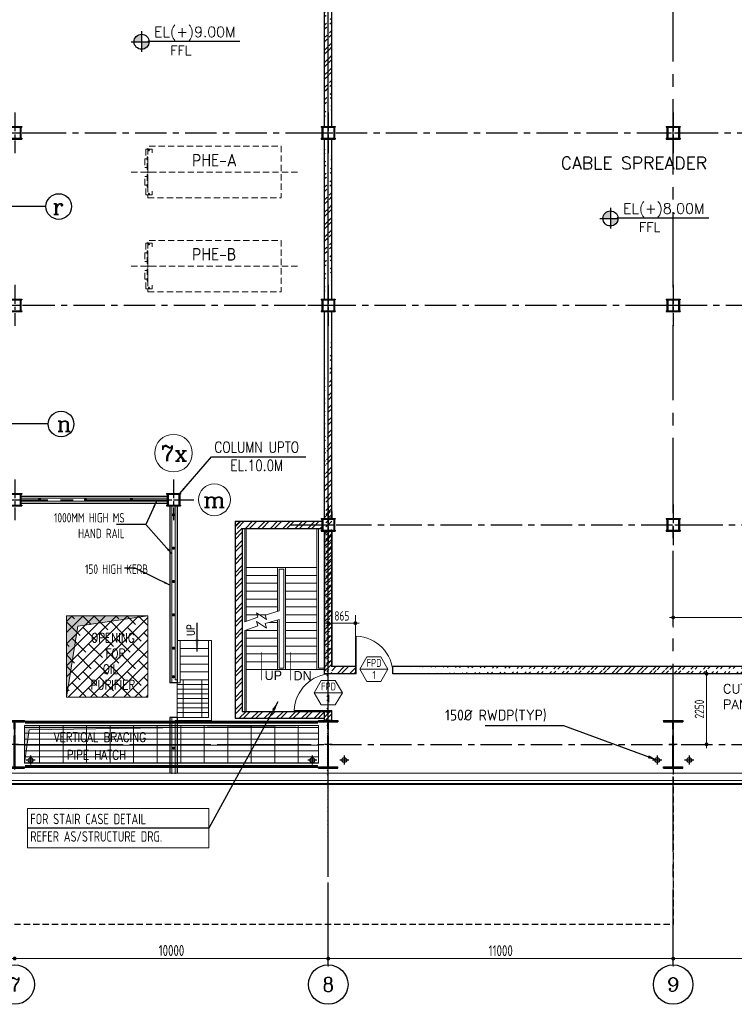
# Model space of a CAD drawing. Extents: x 18893 to 3351893, y -610358 to 406739.
# Tile 74 of 256: x 491367 to 514156, y 95984 to 127381. Entities that reach past the tile are written whole.
import ezdxf
from ezdxf.enums import TextEntityAlignment as Align

# ---------------------------------------------------------------- set-up
doc = ezdxf.new("R2010")
doc.units = 0
doc.header["$LTSCALE"] = 800
doc.header["$MEASUREMENT"] = 0
for name, pattern in [('CENTER', [2, 1.25, -0.25, 0.25, -0.25]), ('CENTER2', [1.125, 0.75, -0.125, 0.125, -0.125]), ('DASHDOT', [1, 0.5, -0.25, 0, -0.25]), ('HIDDEN', [0.375, 0.25, -0.125])]:
    doc.linetypes.add(name, pattern=pattern)
doc.layers.get('0').update_dxf_attribs({"linetype": 'CONTINUOUS'})
for name, color, linetype in [('0-7-COL', 2, 'CENTER'), ('Aux Ped Stel', 7, 'CONTINUOUS'), ('Aux_col', 7, 'CONTINUOUS'), ('CL', 2, 'CENTER2'), ('COL', 1, 'CENTER'), ('GRID', 8, 'CENTER'), ('RAINWATER', 2, 'CONTINUOUS'), ('REV3', 2, 'CONTINUOUS'), ('STR', 2, 'CONTINUOUS'), ('WALL', 6, 'CONTINUOUS')]:
    doc.layers.add(name, color=color, linetype=linetype)
for name, color, linetype, lineweight in [('2CON', 1, 'CONTINUOUS', 13), ('A-CHEQUERED PLATE HATCH', 254, 'CONTINUOUS', 5), ('A-CUT OUT', 3, 'CONTINUOUS', 30), ('A-REMOVABLE GRATING', 252, 'CONTINUOUS', 9), ('A-WIN TAG', 3, 'CONTINUOUS', 13), ('A-WIN TAG TEXT', 3, 'CONTINUOUS', 13), ('CLAD-1', 3, 'CONTINUOUS', 15), ('CONCRETE', 4, 'CONTINUOUS', 15), ('DIM', 4, 'CONTINUOUS', 13), ('dimension line', 4, 'CONTINUOUS', 15), ('DOOR', 235, 'CONTINUOUS', 13), ('EQUPT', 251, 'HIDDEN', 9), ('HANDRAIL', 3, 'CONTINUOUS', 15), ('Opening', 30, 'CONTINUOUS', 15), ('STAIR', 4, 'CONTINUOUS', 13), ('T', 3, 'CONTINUOUS', 15), ('TEXT', 3, 'CONTINUOUS', 15), ('WALL HATCH', 251, 'CONTINUOUS', 13)]:
    doc.layers.add(name, color=color, linetype=linetype, lineweight=lineweight)
doc.styles.add('COMPLEX', font='complex')
doc.styles.add('HTX11', font='O8111901')
doc.styles.add('nik', font='isocp.shx')
doc.styles.add('ROMANC', font='romanc')
doc.styles.add('ROMANS', font='ISO9.shx', dxfattribs={"width": 0.8})
doc.styles.add('S3', font='ROMANS1.SHX', dxfattribs={"width": 0.8})
doc.styles.add('SIMPLEX-25', font='simplex.shx')
doc.styles.get("Standard").update_dxf_attribs({"font": 'ISO9'})
doc.dimstyles.new('barka', dxfattribs={"dimscale": 100, "dimtxt": 3.5, "dimasz": 1.2, "dimexe": 2.5, "dimexo": 2.5, "dimgap": 0.8, "dimtad": 1, "dimdsep": 46, "dimtxsty": 'ROMANS', "dimblk": 'DDOT1', "dimcen": 0, "dimclrd": 256, "dimclre": 256, "dimclrt": 2, "dimadec": 0, "dimazin": 2, "dimtp": 0.1, "dimtm": 0.1, "dimtfac": 0.71, "dimtmove": 2, "dimatfit": 3, "dimfxl": 0, "dimlwd": -1, "dimlwe": -1, "dimarcsym": 0})
doc.dimstyles.new('barka INTERNAL DIM', dxfattribs={"dimscale": 100, "dimtxt": 3, "dimasz": 1.2, "dimexe": 2.5, "dimexo": 2.5, "dimgap": 0.8, "dimtad": 1, "dimdsep": 46, "dimtxsty": 'ROMANS', "dimblk": 'DDOT1', "dimcen": 0, "dimclrd": 256, "dimclre": 256, "dimclrt": 2, "dimadec": 0, "dimazin": 2, "dimtp": 0.1, "dimtm": 0.1, "dimtfac": 0.71, "dimtmove": 2, "dimatfit": 3, "dimfxl": 0, "dimlwd": -1, "dimlwe": -1, "dimarcsym": 0})
doc.dimstyles.get("Standard").update_dxf_attribs({"dimtxt": 0.18, "dimasz": 0.18, "dimexe": 0.18, "dimexo": 0.0625, "dimgap": 0.09, "dimtad": 0, "dimtih": 1, "dimtoh": 1, "dimdec": 4, "dimzin": 0, "dimdsep": 46, "dimtxsty": 'Standard', "dimcen": 0.09, "dimadec": 0, "dimazin": 0, "dimtfac": 1, "dimtdec": 4, "dimtofl": 0, "dimtmove": 0, "dimatfit": 3, "dimfxl": 0, "dimtolj": 1, "dimtzin": 0, "dimarcsym": 0})
pattern_1 = [(45, (-33126.76, -59665.3), (-198.87378, 198.87378), []), (45, (-32994.18, -59665.3), (-198.87378, 198.87378), [])]

# ---------------------------------------------------------------- blocks, each defined once
blk = doc.blocks.new('DDOT1')
blk.add_line((-1, 0), (1, 0))
at = {"const_width": 0.5}
blk.add_lwpolyline([(-0.25, 0, 1), (0.25, 0, 1)], format="xyb", close=True, dxfattribs=at)
blk = doc.blocks.new('*D234')
at = {"layer": 'dimension line'}
blk.add_line((491327, 97445), (501087, 97445), dxfattribs=at)
at = {"layer": 'dimension line', "xscale": 119.9999999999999, "yscale": 119.9999999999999, "zscale": 119.9999999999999, "rotation": 180}
blk.add_blockref('DDOT1', (491207, 97445), dxfattribs=at)
at = {"layer": 'dimension line', "xscale": 119.9999999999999, "yscale": 119.9999999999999, "zscale": 119.9999999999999}
blk.add_blockref('DDOT1', (501207, 97445), dxfattribs=at)
at = {"layer": 'dimension line', "color": 2, "insert": (496207, 97700), "char_height": 350, "attachment_point": 5, "style": 'ROMANS'}
blk.add_mtext('10000', dxfattribs=at)
blk = doc.blocks.new('A$C41E52089')
at = {"layer": 'COL'}
h = blk.add_hatch(dxfattribs=at)
h.set_pattern_fill('ANSI31', color=256, scale=100, style=0)
h.paths.add_polyline_path([(310, -720), (0, -720), (0, -760), (310, -760)])
h.paths.add_polyline_path([(0, -720), (-310, -720), (-310, -760), (0, -760)])
h.paths.add_polyline_path([(0, 0), (-13, 0), (-13, -720), (0, -720)])
h.paths.add_polyline_path([(0, 720), (-13, 720), (-13, 0), (0, 0)])
h.paths.add_polyline_path([(12, 0), (0, 0), (0, -720), (12, -720)])
h.paths.add_polyline_path([(12, 720), (0, 720), (0, 0), (12, 0)])
h.paths.add_polyline_path([(310, 760), (0, 760), (0, 720), (12, 720), (310, 720)])
h.paths.add_polyline_path([(0, 760), (-310, 760), (-310, 720), (0, 720)])
for p, q in [((-310, 760), (310, 760)), ((-310, 760), (-310, 720)), ((-310, 720), (310, 720)), ((-13, -720), (-13, 720)), ((12, -720), (12, 720)), ((310, 760), (310, 720)), ((-310, -720), (310, -720)), ((-310, -760), (-310, -720)), ((-310, -760), (310, -760)), ((310, -760), (310, -720))]:
    blk.add_line(p, q, dxfattribs=at)
at = {"layer": 'COL', "color": 2}
for p, q in [((0, -800), (0, 800)), ((123, 0), (-123, 0))]:
    blk.add_line(p, q, dxfattribs=at)
blk = doc.blocks.new('*D266')
at = {"layer": 'dimension line'}
for p, q in [((512207, 101458), (512207, 97190)), ((501207, 99822), (501207, 97190)), ((501327, 97440), (512087, 97440))]:
    blk.add_line(p, q, dxfattribs=at)
at = {"layer": 'dimension line', "xscale": 119.9999999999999, "yscale": 119.9999999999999, "zscale": 119.9999999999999, "rotation": 180}
blk.add_blockref('DDOT1', (501207, 97440), dxfattribs=at)
at = {"layer": 'dimension line', "xscale": 119.9999999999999, "yscale": 119.9999999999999, "zscale": 119.9999999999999}
blk.add_blockref('DDOT1', (512207, 97440), dxfattribs=at)
at = {"layer": 'dimension line', "color": 2, "insert": (506707, 97695), "char_height": 350, "attachment_point": 5, "style": 'ROMANS'}
blk.add_mtext('11000', dxfattribs=at)
blk = doc.blocks.new('*D267')
at = {"layer": 'dimension line'}
for p, q in [((512207, 99197), (512207, 97190)), ((522207, 98967), (522207, 97190)), ((512327, 97440), (522087, 97440))]:
    blk.add_line(p, q, dxfattribs=at)
at = {"layer": 'dimension line', "xscale": 119.9999999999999, "yscale": 119.9999999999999, "zscale": 119.9999999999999, "rotation": 180}
blk.add_blockref('DDOT1', (512207, 97440), dxfattribs=at)
at = {"layer": 'dimension line', "xscale": 119.9999999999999, "yscale": 119.9999999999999, "zscale": 119.9999999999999}
blk.add_blockref('DDOT1', (522207, 97440), dxfattribs=at)
at = {"layer": 'dimension line', "color": 2, "insert": (517207, 97695), "char_height": 350, "attachment_point": 5, "style": 'ROMANS'}
blk.add_mtext('10000', dxfattribs=at)
blk = doc.blocks.new('*D255')
at = {"layer": 'DIM'}
for p, q in [((513373, 106524), (513022, 106524)), ((513272, 106404), (513272, 104394)), ((513413, 104274), (513022, 104274))]:
    blk.add_line(p, q, dxfattribs=at)
at = {"layer": 'DIM', "xscale": 119.9999999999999, "yscale": 119.9999999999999, "zscale": 119.9999999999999}
for p, rotation in [((513272, 106524), 90), ((513272, 104274), 270)]:
    blk.add_blockref('DDOT1', p, dxfattribs=dict(at, rotation=rotation))
at = {"layer": 'DIM', "color": 2, "insert": (513042, 105399), "char_height": 300, "attachment_point": 5, "rotation": 90, "style": 'ROMANS'}
blk.add_mtext('2250', dxfattribs=at)
blk = doc.blocks.new('PL-FFL2')
at = {"layer": 'A-CUT OUT'}
h = blk.add_hatch(color=7, dxfattribs=at)
h.paths.add_polyline_path([(3.09, 1.96, 0.414214), (1.09, -0.04), (3.09, -0.04)])
h.paths.add_polyline_path([(5.09, -0.04), (3.09, -0.04), (3.09, -2.04, 0.414214)])
at = {"color": 1, "linetype": 'Continuous'}
for p, q in [((3.09, 2.74), (3.09, -2.74)), ((29.24, 0), (4.78, 0)), ((4.78, 0), (5.09, 0)), ((0.31, -0.04), (5.09, -0.04))]:
    blk.add_line(p, q, dxfattribs=at)
blk.add_circle((3.09, -0.04), 2, dxfattribs=at)
at = {"layer": 'TEXT', "color": 4, "linetype": 'Continuous'}
blk.add_attdef('EL(+)', text='', height=2.75, dxfattribs=at).set_placement((18.98, 2.4), align=Align.MIDDLE)
at = {"layer": 'TEXT', "color": 3, "linetype": 'Continuous'}
blk.add_attdef('XXX', text='', height=2.5, dxfattribs=at).set_placement((18.44, -3.52), align=Align.MIDDLE)
blk = doc.blocks.new('SERVICE BUILDING-ARCH$0$dd1')
at = {"layer": 'DOOR'}
blk.add_lwpolyline([(-1000, 975), (0, 975), (0, 1000), (-1000, 1000)], close=True, dxfattribs=at)
blk.add_arc((13, 1014), 1014, 182.2093, 269.2412, dxfattribs=at)
blk = doc.blocks.new('GRD')
at = {"layer": 'CL', "linetype": 'Continuous'}
blk.add_circle((0, 419.99985), 419.99985, dxfattribs=at)
at = {"layer": 'CL', "color": 4, "style": 'COMPLEX'}
blk.add_attdef('GRD', text='', height=300, dxfattribs=at).set_placement((0, 419.99985), align=Align.MIDDLE)
blk = doc.blocks.new('*D523')
at = {"layer": 'DIM'}
for p, q in [((512207, 108004), (512207, 108570)), ((518167, 108320), (512327, 108320)), ((518287, 108004), (518287, 108570))]:
    blk.add_line(p, q, dxfattribs=at)
at = {"layer": 'DIM', "xscale": 119.9999999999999, "yscale": 119.9999999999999, "zscale": 119.9999999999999, "rotation": 180}
blk.add_blockref('DDOT1', (512207, 108320), dxfattribs=at)
at = {"layer": 'DIM', "xscale": 119.9999999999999, "yscale": 119.9999999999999, "zscale": 119.9999999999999}
blk.add_blockref('DDOT1', (518287, 108320), dxfattribs=at)
at = {"layer": 'DIM', "color": 2, "insert": (515247, 108550), "char_height": 300, "attachment_point": 5, "style": 'ROMANS'}
blk.add_mtext('6080', dxfattribs=at)
blk = doc.blocks.new('*D526')
at = {"layer": 'DIM'}
for p, q in [((501207, 107004), (501207, 108389)), ((502072, 107004), (502072, 108389)), ((501952, 108139), (501327, 108139))]:
    blk.add_line(p, q, dxfattribs=at)
at = {"layer": 'DIM', "xscale": 119.9999999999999, "yscale": 119.9999999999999, "zscale": 119.9999999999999, "rotation": 180}
blk.add_blockref('DDOT1', (501207, 108139), dxfattribs=at)
at = {"layer": 'DIM', "xscale": 119.9999999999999, "yscale": 119.9999999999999, "zscale": 119.9999999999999}
blk.add_blockref('DDOT1', (502072, 108139), dxfattribs=at)
at = {"layer": 'DIM', "color": 2, "insert": (501639, 108369), "char_height": 300, "attachment_point": 5, "style": 'ROMANS'}
blk.add_mtext('865', dxfattribs=at)
blk = doc.blocks.new('AUX COL')
at = {"layer": 'Aux Ped Stel'}
for p, q in [((-225, 200), (-225, 175)), ((-225, 200), (225, 200)), ((-225, 175), (225, 175)), ((-200, 175), (-200, -175)), ((-175, 175), (-175, -175)), ((175, 175), (175, -175)), ((200, 175), (200, -175)), ((225, 200), (225, 175)), ((-225, -175), (-225, -200)), ((-225, -175), (225, -175)), ((-225, -200), (225, -200)), ((225, -175), (225, -200))]:
    blk.add_line(p, q, dxfattribs=at)
at = {"layer": 'CL'}
for p, q in [((0, 650), (0, -650)), ((-650, 0), (650, 0))]:
    blk.add_line(p, q, dxfattribs=at)

msp = doc.modelspace()

# ---------------------------------------------------------------- hatches: boundary and pattern name
at = {"layer": 'A-CHEQUERED PLATE HATCH', "linetype": 'Continuous'}
h = msp.add_hatch(dxfattribs=at)
h.set_pattern_fill('ANSI38', color=256, scale=2000, angle=180, style=0)
h.paths.add_polyline_path([(492856.54, 105773.93), (492856.54, 108373.93), (495456.54, 108373.93), (495456.54, 105773.93)])
at = {"layer": 'A-REMOVABLE GRATING'}
h = msp.add_hatch(dxfattribs=at)
h.set_pattern_fill('GRATE', color=256, scale=6000, style=0)
h.paths.add_polyline_path([(451516.54, 129873.93), (460896.54, 129873.93), (460896.54, 128673.93), (451516.54, 128673.93)])
h.paths.add_polyline_path([(461516.54, 129873.93), (470896.54, 129873.93), (470896.54, 128673.93), (461516.54, 128673.93)])
h.paths.add_polyline_path([(480896.54, 128573.93), (471516.54, 128573.93), (471516.54, 129973.93), (480896.54, 129973.93)])
h.paths.add_polyline_path([(500880.54, 129873.93), (491516.54, 129873.93), (491516.54, 128673.93), (500880.54, 128673.93)])
h.paths.add_polyline_path([(491516.54, 104873.93), (500896.54, 104873.93), (500896.54, 103673.93), (491516.54, 103673.93)])
h.paths.add_polyline_path([(471516.54, 104873.93), (479271.54, 104873.93), (479271.54, 103673.93), (471516.54, 103673.93)])
h.paths.add_polyline_path([(461516.54, 104873.93), (470896.54, 104873.93), (470896.54, 103673.93), (461516.54, 103673.93)])
h.paths.add_polyline_path([(451516.54, 104873.93), (460896.54, 104873.93), (460896.54, 103673.93), (451516.54, 103673.93)])
h.paths.add_polyline_path([(471516.54, 141873.93), (481206.54, 141873.93), (481206.54, 140673.93), (471516.54, 140673.93)])
h.paths.add_polyline_path([(461516.54, 141873.93), (470896.54, 141873.93), (470896.54, 140673.93), (461516.54, 140673.93)])
h.paths.add_polyline_path([(451516.54, 141873.93), (460896.54, 141873.93), (460896.54, 140673.93), (451516.54, 140673.93)])
h = msp.add_hatch(dxfattribs=at)
h.set_pattern_fill('GRATE', color=256, scale=4800, style=0)
h.set_pattern_definition([(0, (497177.09, 106333.93), (0, 150), []), (90, (497177.1, 106333.9), (-600, 4e-14), [])])
h.paths.add_polyline_path([(496486.18, 106333.93), (496486.18, 106233.93), (496386.18, 106233.93), (496386.18, 105133.93), (497386.18, 105133.93), (497386.18, 106333.93)])
at = {"layer": 'Opening'}
h = msp.add_hatch(dxfattribs=at)
h.set_pattern_fill('ANSI31', color=5)
h.set_pattern_definition([(45, (0, 0), (-0.088388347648, 0.088388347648), [])])
h.paths.add_polyline_path([(495456.54, 108373.93), (492856.54, 108373.93), (492856.54, 105773.93), (493218.86, 108047.1)])
h = msp.add_hatch(color=5, dxfattribs=at)
h.dxf.hatch_style = 1
h.paths.add_polyline_path([(500896.54, 104873.93), (491516.54, 104873.93), (491516.54, 103673.93), (491663.91, 104732.1)])
at = {"layer": 'WALL HATCH'}
h = msp.add_hatch(dxfattribs=at)
h.set_pattern_fill('ANSI32', color=256, scale=750, style=0)
edge = h.paths.add_edge_path()
edge.add_line((501321.54, 124073.93), (501321.54, 128431.99))
edge.add_line((501091.54, 124073.93), (501091.54, 128340.06))
h = msp.add_hatch(dxfattribs=at)
h.set_pattern_fill('ANSI32', color=256, scale=750, style=0)
edge = h.paths.add_edge_path()
edge.add_line((501321.54, 123973.93), (501321.54, 126861.01))
edge.add_line((501091.54, 123973.93), (501091.54, 128340.06))
h = msp.add_hatch(dxfattribs=at)
h.set_pattern_fill('ANSI32', color=256, scale=750, style=0)
edge = h.paths.add_edge_path()
edge.add_line((501321.54, 118472.81), (501321.54, 123573.93))
edge.add_line((501091.54, 118472.81), (501091.54, 123573.93))
h = msp.add_hatch(dxfattribs=at)
h.set_pattern_fill('ANSI32', color=256, scale=750, style=0)
edge = h.paths.add_edge_path()
edge.add_line((501321.54, 118573.93), (501321.54, 123473.93))
edge.add_line((501091.54, 118573.93), (501091.54, 123473.93))
h = msp.add_hatch(dxfattribs=at)
h.set_pattern_fill('ANSI32', color=256, scale=750, style=0)
edge = h.paths.add_edge_path()
edge.add_line((501091.54, 111693.9), (501091.54, 117973.93))
edge.add_line((501206.54, 97941.66), (501206.54, 105455.42))
edge.add_line((501321.54, 111693.9), (501321.54, 117973.93))
h = msp.add_hatch(dxfattribs=at)
h.set_pattern_fill('ANSI32', color=256, scale=750, style=0)
h.set_pattern_definition([(45, (-33126.76, -59565.3), (-198.87378, 198.87378), []), (45, (-32994.18, -59565.3), (-198.87378, 198.87378), [])])
h.paths.add_polyline_path([(501321.54, 105323.93), (501091.54, 105323.93), (501091.54, 105033.93), (501321.54, 105033.93)])
h.paths.add_polyline_path([(501091.54, 111474.03), (501321.54, 111474.03), (501321.54, 111693.9), (501091.54, 111693.9)])
h.paths.add_polyline_path([(501321.54, 111074.03), (501091.54, 111074.03), (501091.54, 106523.93), (501321.54, 106523.93)])
h = msp.add_hatch(dxfattribs=at)
h.set_pattern_fill('ANSI32', color=256, scale=750, style=0)
h.paths.add_polyline_path([(501006.54, 111158.93), (501006.54, 111388.93), (498236.54, 111388.93), (498236.54, 111158.93)])
h = msp.add_hatch(dxfattribs=at)
h.set_pattern_fill('ANSI32', color=256, scale=750, style=0)
h.set_pattern_definition(pattern_1)
h.paths.add_polyline_path([(498466.54, 111363.9), (498466.54, 105323.93), (498236.54, 105323.93), (498236.54, 111363.9)])
h = msp.add_hatch(dxfattribs=at)
h.set_pattern_fill('ANSI32', color=256, scale=750, style=0)
h.paths.add_polyline_path([(502071.54, 106753.93), (501321.54, 106753.93), (501321.54, 111073.93), (501321.54, 111054.86), (501322.48, 111023.93), (501320.61, 106523.93), (501321.54, 106523.93), (502071.54, 106523.93)])
h = msp.add_hatch(dxfattribs=at)
h.set_pattern_fill('ANSI32', color=256, scale=750, style=0)
edge = h.paths.add_edge_path()
edge.add_line((503271.54, 106523.93), (518515.81, 106523.93))
edge.add_line((503271.54, 106753.93), (518285.81, 106753.93))
h = msp.add_hatch(dxfattribs=at)
h.set_pattern_fill('ANSI32', color=256, scale=750, style=0)
h.set_pattern_definition(pattern_1)
h.paths.add_polyline_path([(501091.54, 105093.93), (501091.54, 105323.93), (498788.04, 105323.93), (498788.04, 105093.93)])
h.paths.add_polyline_path([(498788.04, 105093.93), (498788.04, 105323.93), (498236.54, 105323.93), (498236.54, 105093.93)])

# ---------------------------------------------------------------- linework, layer by layer
at = {"color": 9}
msp.add_line((512206.54, 98895.58), (512206.54, 99107.57), dxfattribs=at)
at = {"linetype": 'HIDDEN', "flags": 128}
msp.add_lwpolyline([(512206.54, 103513.93), (512206.54, 98523.93), (441206.54, 98523.93), (441206.54, 103513.93)], dxfattribs=at)
at = {"layer": '0-7-COL', "linetype": 'Continuous'}
for centre in [(492611.98, 121423.93), (492687.05, 114488.42)]:
    msp.add_circle(centre, 409.07, dxfattribs=at)
at = {"layer": '2CON'}
for p, q in [((503111.15, 106670.6), (502211.15, 106670.6)), ((501656.54, 105918.13), (500756.54, 105918.13))]:
    msp.add_line(p, q, dxfattribs=at)
at = {"layer": 'A-REMOVABLE GRATING'}
msp.add_lwpolyline([(496486.18, 106333.93), (497386.18, 106333.93), (497386.18, 105133.93), (496386.18, 105133.93), (496386.18, 106233.93)], dxfattribs=at)
at = {"layer": 'A-WIN TAG'}
for points in [[(502436.15, 107060.32), (502211.15, 106670.6), (502436.15, 106280.89), (502886.15, 106280.89), (503111.15, 106670.6), (502886.15, 107060.32)], [(500981.54, 106307.85), (500756.54, 105918.13), (500981.54, 105528.42), (501431.54, 105528.42), (501656.54, 105918.13), (501431.54, 106307.85)]]:
    msp.add_lwpolyline(points, close=True, dxfattribs=at)
at = {"layer": 'CL'}
for p, q in [((501206.54, 111924.03), (501206.54, 110624.03)), ((501206.54, 111924.03), (501206.54, 110624.03)), ((501206.54, 111924.03), (501206.54, 110624.03)), ((501206.54, 111924.03), (501206.54, 110624.03)), ((501206.54, 111924.03), (501206.54, 110624.03)), ((501206.54, 111924.03), (501206.54, 110624.03)), ((501206.54, 111924.03), (501206.54, 110624.03)), ((501206.54, 111924.03), (501206.54, 110624.03)), ((501206.54, 111924.03), (501206.54, 110624.03)), ((501206.54, 111924.03), (501206.54, 110624.03)), ((501206.54, 111924.03), (501206.54, 110624.03)), ((501206.54, 111924.03), (501206.54, 110624.03)), ((501206.54, 111924.03), (501206.54, 110624.03)), ((501206.54, 111924.03), (501206.54, 110624.03)), ((501206.54, 111924.03), (501206.54, 110624.03)), ((501206.54, 111924.03), (501206.54, 110624.03)), ((501206.54, 111924.03), (501206.54, 110624.03)), ((501206.54, 111924.03), (501206.54, 110624.03)), ((501206.54, 111924.03), (501206.54, 110624.03)), ((501206.54, 111924.03), (501206.54, 110624.03)), ((501206.54, 111924.03), (501206.54, 110624.03)), ((501206.54, 111924.03), (501206.54, 110624.03)), ((501206.54, 111924.03), (501206.54, 110624.03)), ((500556.54, 111274.03), (501856.54, 111274.03)), ((500556.54, 111274.03), (501856.54, 111274.03)), ((500556.54, 111274.03), (501856.54, 111274.03)), ((500556.54, 111274.03), (501856.54, 111274.03)), ((500556.54, 111274.03), (501856.54, 111274.03)), ((500556.54, 111274.03), (501856.54, 111274.03)), ((500556.54, 111274.03), (501856.54, 111274.03)), ((500556.54, 111274.03), (501856.54, 111274.03)), ((500556.54, 111274.03), (501856.54, 111274.03)), ((500556.54, 111274.03), (501856.54, 111274.03)), ((500556.54, 111274.03), (501856.54, 111274.03)), ((500556.54, 111274.03), (501856.54, 111274.03)), ((500556.54, 111274.03), (501856.54, 111274.03)), ((500556.54, 111274.03), (501856.54, 111274.03)), ((500556.54, 111274.03), (501856.54, 111274.03)), ((500556.54, 111274.03), (501856.54, 111274.03)), ((500556.54, 111274.03), (501856.54, 111274.03)), ((500556.54, 111274.03), (501856.54, 111274.03)), ((500556.54, 111274.03), (501856.54, 111274.03)), ((500556.54, 111274.03), (501856.54, 111274.03)), ((500556.54, 111274.03), (501856.54, 111274.03)), ((500556.54, 111274.03), (501856.54, 111274.03)), ((500556.54, 111274.03), (501856.54, 111274.03)), ((491861.56, 103773.93, 100), (491571.56, 103773.93, 100)), ((491716.56, 103918.93, 100), (491716.56, 103628.93, 100)), ((500841.53, 103773.93), (500551.53, 103773.93)), ((500696.53, 103918.93), (500696.53, 103628.93)), ((501861.56, 103773.93, 100), (501571.56, 103773.93, 100)), ((501716.56, 103918.93, 100), (501716.56, 103628.93, 100)), ((511841.53, 103773.93), (511551.53, 103773.93)), ((511696.53, 103918.93), (511696.53, 103628.93)), ((512861.56, 103773.93, 100), (512571.56, 103773.93, 100)), ((512716.56, 103918.93, 100), (512716.56, 103628.93, 100))]:
    msp.add_line(p, q, dxfattribs=at)
at = {"layer": 'CLAD-1'}
for p, q in [((428478.54, 102995.93), (522934.54, 102995.93)), ((428506.54, 103023.93), (522906.54, 103023.93))]:
    msp.add_line(p, q, dxfattribs=at)
at = {"layer": 'CONCRETE', "flags": 128}
for points in [[(429091.54, 130423.93), (428606.54, 130423.93), (428606.54, 103123.93), (522806.54, 103123.93), (522806.54, 104073.93), (523056.54, 104073.93)], [(429091.54, 130193.93), (428836.54, 130193.93), (428836.54, 103353.93), (522576.54, 103353.93), (522576.54, 104303.93), (523056.54, 104303.93)]]:
    msp.add_lwpolyline(points, dxfattribs=at)
at = {"layer": 'DIM', "color": 2}
for centre, radius in [((496271.54, 113559.65), 600), ((497576.16, 112073.93), 508.61), ((497576.16, 112073.93), 508.61)]:
    msp.add_circle(centre, radius, dxfattribs=at)
at = {"layer": 'EQUPT'}
for p, q in [((495453.54, 123115.61), (495456.54, 123115.61)), ((495516.82, 123216.61), (495459.27, 123216.61)), ((495516.82, 123216.61), (495459.27, 123216.61)), ((495488.04, 123187.84), (495488.04, 123245.38)), ((495488.04, 123187.84), (495488.04, 123245.38)), ((494924.29, 122523.93), (500222.98, 122523.93)), ((495453.54, 122582.61), (495456.54, 122582.61)), ((495453.54, 122465.61), (495456.54, 122465.61)), ((495516.82, 121831.61), (495459.27, 121831.61)), ((495488.04, 121860.38), (495488.04, 121802.84)), ((495453.54, 120115.61), (495456.54, 120115.61)), ((495516.82, 120216.61), (495459.27, 120216.61)), ((495516.82, 120216.61), (495459.27, 120216.61)), ((495488.04, 120187.84), (495488.04, 120245.38)), ((495488.04, 120187.84), (495488.04, 120245.38)), ((494924.29, 119523.93), (500222.98, 119523.93)), ((495453.54, 119582.61), (495456.54, 119582.61)), ((495453.54, 119465.61), (495456.54, 119465.61)), ((495516.82, 118831.61), (495459.27, 118831.61)), ((495488.04, 118860.38), (495488.04, 118802.84))]:
    msp.add_line(p, q, dxfattribs=at)
at = {"layer": 'EQUPT', "linetype": 'CENTER2'}
for p, q in [((495382.72, 122524.11), (495520.16, 122524.11)), ((495382.72, 122524.11), (495520.16, 122524.11)), ((495382.72, 119524.11), (495520.16, 119524.11)), ((495382.72, 119524.11), (495520.16, 119524.11))]:
    msp.add_line(p, q, dxfattribs=at)
at = {"layer": 'EQUPT'}
for points in [[(495588.04, 123134.11), (495588.04, 123251.61), (495388.04, 123251.61), (495388.04, 123026.91)], [(495588.04, 123134.11), (495588.04, 123251.61), (495388.04, 123251.61), (495388.04, 123026.91)], [(495588.04, 121914.11), (495588.04, 121796.61), (495388.04, 121796.61), (495388.04, 122021.31)], [(495588.04, 120134.11), (495588.04, 120251.61), (495388.04, 120251.61), (495388.04, 120026.91)], [(495588.04, 120134.11), (495588.04, 120251.61), (495388.04, 120251.61), (495388.04, 120026.91)], [(495588.04, 118914.11), (495588.04, 118796.61), (495388.04, 118796.61), (495388.04, 119021.31)]]:
    msp.add_lwpolyline(points, dxfattribs=at)
at = {"layer": 'EQUPT', "flags": 128}
for points in [[(495456.54, 121703.93), (499706.54, 121703.93), (499706.54, 123343.93), (495456.54, 123343.93)], [(495456.54, 118703.93), (499706.54, 118703.93), (499706.54, 120343.93), (495456.54, 120343.93)]]:
    msp.add_lwpolyline(points, close=True, dxfattribs=at)
at = {"layer": 'EQUPT'}
for points in [[(495456.54, 122670.11), (495456.54, 122943.11), (495356.54, 122943.11), (495356.54, 122670.11)], [(495456.54, 122670.11), (495456.54, 122943.11), (495356.54, 122943.11), (495356.54, 122670.11)], [(495453.54, 123006.49), (495453.54, 122606.74), (495430.89, 122606.74), (495430.89, 123006.49)], [(495453.54, 123006.49), (495453.54, 122606.74), (495430.89, 122606.74), (495430.89, 123006.49)], [(495456.54, 122378.11), (495456.54, 122105.11), (495356.54, 122105.11), (495356.54, 122378.11)], [(495453.54, 122041.74), (495453.54, 122441.49), (495430.89, 122441.49), (495430.89, 122041.74)], [(495456.54, 119670.11), (495456.54, 119943.11), (495356.54, 119943.11), (495356.54, 119670.11)], [(495456.54, 119670.11), (495456.54, 119943.11), (495356.54, 119943.11), (495356.54, 119670.11)], [(495453.54, 120006.49), (495453.54, 119606.74), (495430.89, 119606.74), (495430.89, 120006.49)], [(495453.54, 120006.49), (495453.54, 119606.74), (495430.89, 119606.74), (495430.89, 120006.49)], [(495456.54, 119378.11), (495456.54, 119105.11), (495356.54, 119105.11), (495356.54, 119378.11)], [(495453.54, 119041.74), (495453.54, 119441.49), (495430.89, 119441.49), (495430.89, 119041.74)]]:
    msp.add_lwpolyline(points, close=True, dxfattribs=at)
for centre in [(495488.04, 123216.61), (495488.04, 123216.61), (495488.04, 121831.61), (495488.04, 120216.61), (495488.04, 120216.61), (495488.04, 118831.61)]:
    msp.add_circle(centre, 10, dxfattribs=at)
at = {"layer": 'GRID', "linetype": 'CENTER2', "ltscale": 4}
for p, q in [((501206.54, 97244.27), (501206.54, 170872.9)), ((512206.54, 97244.27), (512206.54, 170872.9)), ((501206.54, 106455.8, -182388.6), (501206.54, 127339.75)), ((492202.91, 121423.93), (476857.95, 121423.93)), ((511788.29, 118272.81), (512613.33, 118272.81)), ((492277.95, 114493.93), (476685.33, 114493.93)), ((479067.3, 112073.93), (497067.55, 112073.93)), ((487841.53, 104273.93), (499841.53, 104273.93))]:
    msp.add_line(p, q, dxfattribs=at)
at = {"layer": 'GRID'}
for p, q in [((501206.54, 97244.27), (501206.54, 165072.4)), ((480646.64, 123773.93), (534371.29, 123773.93)), ((489885.35, 118273.93), (534484.67, 118273.93)), ((499986.31, 111273.93), (534521.22, 111273.93)), ((421265.51, 104273.93), (536685.98, 104273.93))]:
    msp.add_line(p, q, dxfattribs=at)
at = {"layer": 'HANDRAIL'}
for p, q in [((491406.54, 112123.93), (496071.54, 112123.93)), ((491406.54, 112023.93), (496071.54, 112023.93)), ((496221.54, 111873.93), (496221.54, 106233.93)), ((496321.54, 111873.93), (496321.54, 106333.93)), ((496221.54, 106233.93), (496486.18, 106233.93)), ((496321.54, 106333.93), (496386.18, 106333.93)), ((496221.54, 105133.93), (496221.54, 103333.93)), ((496386.18, 105133.93), (496221.54, 105133.93)), ((496321.54, 105033.93), (496321.54, 103333.93))]:
    msp.add_line(p, q, dxfattribs=at)
at = {"layer": 'HANDRAIL', "color": 7, "const_width": 50}
for points in [[(492002.36, 112048.93, 1), (492002.36, 112098.93, 1)], [(493465.59, 112048.93, 1), (493465.59, 112098.93, 1)], [(494928.81, 112048.93, 1), (494928.81, 112098.93, 1)], [(496271.54, 111566.39, 1), (496271.54, 111616.39, 1)], [(496271.54, 110503.83, 1), (496271.54, 110553.83, 1)], [(496271.54, 109441.26, 1), (496271.54, 109491.26, 1)], [(496271.54, 108378.7, 1), (496271.54, 108428.7, 1)], [(496271.54, 107316.13, 1), (496271.54, 107366.13, 1)], [(496271.54, 106404.86, 1), (496271.54, 106454.86, 1)], [(496271.54, 104128.44, 1), (496271.54, 104178.44, 1)]]:
    msp.add_lwpolyline(points, format="xyb", close=True, dxfattribs=at)
at = {"layer": 'Opening'}
for points in [[(492856.54, 105773.93), (492856.54, 108373.93), (495456.54, 108373.93), (495456.54, 105773.93)], [(492856.54, 105773.93), (492856.54, 108373.93), (495456.54, 108373.93), (495456.54, 105773.93)], [(491516.54, 104873.93), (500896.54, 104873.93), (500896.54, 103673.93), (491516.54, 103673.93)]]:
    msp.add_lwpolyline(points, close=True, dxfattribs=at)
for points in [[(492856.54, 105773.93), (493218.86, 108047.1), (495456.54, 108373.93)], [(492856.54, 105773.93), (493218.86, 108047.1), (495456.54, 108373.93)], [(491516.54, 103673.93), (491663.91, 104732.1), (500896.54, 104873.93)]]:
    msp.add_lwpolyline(points, dxfattribs=at)
at = {"layer": 'RAINWATER'}
for centre in [(491716.56, 103773.93), (500696.53, 103773.93, -100), (501716.56, 103773.93), (511696.53, 103773.93, -100), (512716.56, 103773.93)]:
    msp.add_circle(centre, 75, dxfattribs=at)
at = {"layer": 'REV3', "linetype": 'Continuous', "flags": 128}
for points in [[(499074.45, 107233.11, 0, 150, 0), (499074.45, 106878.41, 25, 25, 0), (499074.45, 106319.77, 25, 25, 0)], [(499996.67, 107233.11, 0, 150, 0), (499996.67, 106878.41, 25, 25, 0), (499996.67, 106319.77, 25, 25, 0)]]:
    msp.add_lwpolyline(points, format="xyseb", dxfattribs=at)
at = {"layer": 'STAIR'}
for p, q in [((498541.54, 111158.93, 0), (498541.54, 108177.79, 0)), ((498591.54, 111158.93, 0), (498591.54, 108195.08, 0)), ((500841.54, 111158.93, 0), (500841.54, 106657.93, 0)), ((500891.54, 111158.93, 0), (500891.54, 106707.93, 0)), ((498591.54, 109907.93, 0), (500841.54, 109907.93, 0)), ((499591.54, 109907.93, 0), (499591.54, 108516.79, 0)), ((499841.54, 109907.93, 0), (499841.54, 106657.93, 0)), ((498591.54, 109657.93, 0), (499591.54, 109657.93, 0)), ((499641.54, 109857.93, 0), (499641.54, 108532.16, 0)), ((499641.54, 109857.93, 0), (499791.54, 109857.93, 0)), ((499791.54, 109857.93, 0), (499791.54, 106707.93, 0)), ((499841.54, 109657.93, 0), (500841.54, 109657.93, 0)), ((498591.54, 109407.93, 0), (499591.54, 109407.93, 0)), ((499841.54, 109407.93, 0), (500841.54, 109407.93, 0)), ((498591.54, 109157.93, 0), (499591.54, 109157.93, 0)), ((499841.54, 109157.93, 0), (500841.54, 109157.93, 0)), ((498591.54, 108907.93, 0), (499591.54, 108907.93, 0)), ((498591.54, 108657.93, 0), (499591.54, 108657.93, 0)), ((499841.54, 108907.93, 0), (500841.54, 108907.93, 0)), ((499841.54, 108657.93, 0), (500841.54, 108657.93, 0)), ((498591.54, 108407.93, 0), (499237.49, 108407.93, 0)), ((499841.54, 108407.93, 0), (500841.54, 108407.93, 0)), ((499310.09, 108157.93, 0), (499591.54, 108157.93, 0)), ((499591.54, 108244.47, 0), (499591.54, 106657.93, 0)), ((499641.54, 108259.84, 0), (499641.54, 106707.93, 0)), ((499841.54, 108157.93, 0), (500841.54, 108157.93, 0)), ((498541.54, 107905.47, 0), (498541.54, 105323.93, 0)), ((498591.54, 107922.76, 0), (498591.54, 105323.93, 0)), ((498591.54, 107907.93, 0), (499591.54, 107907.93, 0)), ((500841.54, 107907.93, 0), (499841.54, 107907.93, 0)), ((496386.18, 107583.93), (496386.18, 106333.93)), ((496386.18, 107583.93), (497486.18, 107583.93)), ((496486.18, 106233.93), (496486.18, 107583.93)), ((497386.18, 107583.93), (497386.18, 105133.93)), ((497486.18, 107583.93), (497486.18, 105033.93)), ((498591.54, 107657.93, 0), (499591.54, 107657.93, 0)), ((498591.54, 107407.93, 0), (499591.54, 107407.93, 0)), ((500841.54, 107657.93, 0), (499841.54, 107657.93, 0)), ((500841.54, 107407.93, 0), (499841.54, 107407.93, 0)), ((496486.18, 107333.93), (497386.18, 107333.93)), ((496486.18, 107083.93), (497386.18, 107083.93)), ((498591.54, 107157.93, 0), (499591.54, 107157.93, 0)), ((500841.54, 107157.93, 0), (499841.54, 107157.93, 0)), ((496486.18, 106833.93), (497386.18, 106833.93)), ((498591.54, 106907.93, 0), (499591.54, 106907.93, 0)), ((500841.54, 106907.93, 0), (499841.54, 106907.93, 0)), ((496486.18, 106583.93), (497386.18, 106583.93)), ((498591.54, 106657.93, 0), (499591.54, 106657.93, 0)), ((499591.54, 106657.93, 0), (499841.54, 106657.93, 0)), ((499641.54, 106707.93, 0), (499791.54, 106707.93, 0)), ((499841.54, 106657.93, 0), (501091.54, 106657.93, 0)), ((500891.54, 106707.93, 0), (501091.54, 106707.93, 0)), ((496486.18, 106333.93), (497386.18, 106333.93)), ((497486.18, 105033.93), (496321.54, 105033.93)), ((497386.18, 105133.93), (496386.18, 105133.93))]:
    msp.add_line(p, q, dxfattribs=at)
at = {"layer": 'STAIR', "elevation": 0, "flags": 128}
for points in [[(498541.54, 108177.79), (498963.92, 108323.82), (498914.34, 108463.22), (499236.71, 108253.04), (499193.27, 108394.33), (499641.54, 108532.16)], [(498541.54, 107905.47), (498963.92, 108051.5), (498914.34, 108190.9), (499236.71, 107980.72), (499193.27, 108122.01), (499641.54, 108259.84)]]:
    msp.add_lwpolyline(points, dxfattribs=at)
at = {"layer": 'STR', "color": 7, "linetype": 'DASHDOT', "const_width": 100}
for points in [[(491531.16, 104978.11), (500881.16, 104978.11)], [(491531.16, 103569.75), (500881.16, 103569.75)]]:
    msp.add_lwpolyline(points, dxfattribs=at)
at = {"layer": 'TEXT'}
msp.add_lwpolyline([(491613.79, 102226.14), (497395.93, 102226.14), (497395.93, 100972.14), (491613.79, 100972.14)], close=True, dxfattribs=at)
at = {"layer": 'WALL'}
for p, q in [((501091.54, 124073.93), (501091.54, 128523.93)), ((501321.54, 124073.93), (501321.54, 128431.99)), ((501091.54, 123973.93), (501091.54, 128340.06)), ((501091.54, 124073.93), (501091.54, 128340.06)), ((501091.54, 123973.93), (501091.54, 128340.06)), ((501321.54, 123973.93), (501321.54, 126861.01)), ((501091.54, 118472.81), (501091.54, 123573.93)), ((501091.54, 118573.93), (501091.54, 123473.93)), ((501321.54, 118472.81), (501321.54, 123573.93)), ((501321.54, 118573.93), (501321.54, 123473.93)), ((501091.54, 111473.93), (501091.54, 118072.81)), ((501321.54, 111473.93), (501321.54, 118072.81)), ((501091.54, 111573.93), (501091.54, 117973.93)), ((501321.54, 111573.93), (501321.54, 117973.93)), ((491406.54, 112188.93), (496071.54, 112188.93)), ((491406.54, 111958.93), (496071.54, 111958.93)), ((496156.18, 111873.93), (496156.18, 106233.93)), ((496386.18, 111873.93), (496386.18, 106233.93)), ((501321.54, 111693.9), (501321.54, 111474.03)), ((498236.54, 111388.93), (498236.54, 105093.93)), ((498236.54, 111388.93), (501006.54, 111388.93)), ((498466.54, 111158.93), (498466.54, 105323.93)), ((498466.54, 111158.93), (501006.54, 111158.93)), ((501091.54, 111074.03), (501091.54, 106623.93)), ((501091.54, 106523.93, -178480.65), (501091.54, 111073.93)), ((501091.54, 106523.93), (501091.54, 110973.93)), ((501321.54, 111074.03), (501321.54, 106753.93)), ((501321.54, 106753.93), (501321.54, 111073.93)), ((501321.54, 106753.93), (501321.54, 110973.93)), ((502071.54, 106753.93), (501321.54, 106753.93)), ((502071.54, 106753.93), (502071.54, 106523.93)), ((518286.76, 106753.93), (503271.54, 106753.93)), ((503271.54, 106523.93), (503271.54, 106753.93)), ((501321.54, 106523.93), (501091.54, 106523.93)), ((502071.54, 106523.93), (501321.54, 106523.93)), ((518516.76, 106523.93), (503271.54, 106523.93)), ((496386.18, 106233.93), (496156.18, 106233.93)), ((498466.54, 105323.93), (501091.54, 105323.93)), ((501091.54, 105323.93), (501321.54, 105323.93)), ((501091.54, 105033.93), (501091.54, 105323.93)), ((501091.54, 105323.93), (501321.54, 105323.93)), ((501091.54, 105323.93), (501321.54, 105323.93)), ((501321.54, 105033.93), (501321.54, 105323.93)), ((496386.18, 105133.93), (496156.18, 105133.93)), ((496156.18, 105133.93), (496156.18, 103353.93)), ((496386.18, 105133.93), (496386.18, 103353.93)), ((501091.54, 105093.93), (498236.54, 105093.93)), ((501321.54, 105033.93), (501091.54, 105033.93))]:
    msp.add_line(p, q, dxfattribs=at)

# ---------------------------------------------------------------- block references
at = {"color": 6}
ref = msp.add_blockref('PL-FFL2', (494883.42, 126682.25), dxfattribs=dict(at, xscale=120, yscale=120, zscale=120))
ref.add_attrib('XXX', 'FFL', dxfattribs={"color": 3, "linetype": 'Continuous', "height": 300, "style": 'SIMPLEX-25'}).set_placement((496505.89, 126401.82), align=Align.MIDDLE)
ref.add_attrib('EL(+)', 'EL(+)9.00M', dxfattribs={"color": 4, "linetype": 'Continuous', "height": 330, "style": 'SIMPLEX-25'}).set_placement((496954.52, 126969.9), align=Align.MIDDLE)
ref = msp.add_blockref('PL-FFL2', (509834.72, 121048.43), dxfattribs=dict(at, xscale=120, yscale=120, zscale=120))
ref.add_attrib('XXX', 'FFL', dxfattribs={"color": 3, "linetype": 'Continuous', "height": 300, "style": 'SIMPLEX-25'}).set_placement((511457.2, 120768), align=Align.MIDDLE)
ref.add_attrib('EL(+)', 'EL(+)8.00M', dxfattribs={"color": 4, "linetype": 'Continuous', "height": 330, "style": 'SIMPLEX-25'}).set_placement((511905.83, 121336.09), align=Align.MIDDLE)
at = {"layer": 'Aux_col'}
for p in [(491206.54, 123774.03), (501206.54, 123774.03), (512206.54, 123774.03), (491206.54, 118274.03), (501206.54, 118274.03), (512206.54, 118274.03), (491206.54, 112074.03), (491206.91, 112074.03), (496271.54, 112073.93), (501206.54, 111274.03), (512206.54, 111274.03)]:
    msp.add_blockref('AUX COL', p, dxfattribs=at)
at = {"layer": 'COL'}
for p in [(491206.54, 104273.93), (501206.54, 104273.93), (501206.54, 104273.93), (512206.54, 104273.93)]:
    msp.add_blockref('A$C41E52089', p, dxfattribs=at)
at = {"layer": 'DIM'}
ref = msp.add_blockref('GRD', (491206.54, 97244.07), dxfattribs=dict(at, xscale=1.5, yscale=1.5, zscale=1.5, rotation=180))
ref.add_attrib('GRD', '7', dxfattribs={"layer": 'CL', "color": 4, "height": 450, "style": 'COMPLEX'}).set_placement((491206.54, 96614.07), align=Align.MIDDLE)
ref = msp.add_blockref('GRD', (501206.54, 97244.27), dxfattribs=dict(at, xscale=1.5, yscale=1.5, zscale=1.5, rotation=180))
ref.add_attrib('GRD', '8', dxfattribs={"layer": 'CL', "color": 4, "height": 450, "style": 'COMPLEX'}).set_placement((501206.54, 96614.27), align=Align.MIDDLE)
ref = msp.add_blockref('GRD', (512206.54, 97244.27), dxfattribs=dict(at, xscale=1.5, yscale=1.5, zscale=1.5, rotation=180))
ref.add_attrib('GRD', '9', dxfattribs={"layer": 'CL', "color": 4, "height": 450, "style": 'COMPLEX'}).set_placement((512206.54, 96614.27), align=Align.MIDDLE)
at = {"layer": 'DOOR', "xscale": -1.199999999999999, "yscale": 1.199999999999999, "zscale": 1.199999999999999}
for p, rotation in [((503271.54, 106523.93), 90.00000004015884), ((501321.54, 106523.93), 180.0000000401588)]:
    msp.add_blockref('SERVICE BUILDING-ARCH$0$dd1', p, dxfattribs=dict(at, rotation=rotation))

# ---------------------------------------------------------------- texts
at = {"layer": 'A-WIN TAG'}
for p in [(502672.74, 106484.74), (501218.13, 105732.27)]:
    msp.add_text('1', height=250, dxfattribs=at).set_placement(p, align=Align.MIDDLE)
at = {"layer": 'A-WIN TAG TEXT', "width": 0.8}
for p in [(502669.18, 106870.55), (501214.58, 106118.08)]:
    msp.add_text('FPD', height=250, dxfattribs=at).set_placement(p, align=Align.MIDDLE)
at = {"layer": 'EQUPT', "style": 'ROMANS'}
for s, p in [('PHE-A', (496862.76, 122700.99)), ('PHE-B', (496862.76, 119700.99))]:
    msp.add_text(s, height=400, dxfattribs=at).set_placement(p)
at = {"layer": 'STAIR', "style": 'S3', "width": 0.8}
msp.add_text('UP', height=250, rotation=90, dxfattribs=at).set_placement((496943.1, 107916.51), align=Align.CENTER)
at = {"layer": 'T', "attachment_point": 1}
for s, insert, char_height, width, style in [('{\\W1.01665; }CABLE SPREADER ', (508345.51, 123009.77), 400, 6299.0413, 'ROMANC'), ('CUTOUT FOR\\PPANEL HANDLING', (513796.85, 106197.31), 300, 4251.2495, 'ROMANC'), ('VERTICAL BRACING', (492454.26, 104651.55), 300, 3371.4286, 'S3')]:
    msp.add_mtext(s, dxfattribs=dict(at, insert=insert, char_height=char_height, width=width, style=style))
at = {"layer": 'TEXT', "style": 'ROMANC'}
for s, p in [('r', (492593.72, 121423.93)), ('n', (492786.53, 114499.44)), ('7x', (496295.26, 113553.7)), ('m', (497576.16, 112073.93)), ('m', (497576.16, 112073.93))]:
    msp.add_text(s, height=500, dxfattribs=at).set_placement(p, align=Align.MIDDLE)
at = {"layer": 'TEXT'}
for s, insert, char_height, width, attachment_point, style in [('COLUMN UPTO EL.10.0M', (498926.73, 113924.75), 350, 3695.2059, 2, 'S3'), ('1000MM HIGH MS HAND RAIL ', (494714.82, 111648.07), 300, 2836.2224, 3, 'ROMANS'), ('150 HIGH KERB', (495459.93, 110009.81), 300, 3584.956, 3, 'ROMANS'), ('OPENING  FOR OIL  PURIFIER', (494340.09, 107823.34), 300, 1497.1429, 2, 'S3'), ('PIPE HATCH', (493815.08, 104091.49), 300, 2114.2857, 2, 'S3'), ('FOR STAIR CASE DETAIL \\PREFER AS/STRUCTURE DRG.', (491704.6, 102061.26), 334.3268, 6121.6053, 1, 'ROMANS')]:
    msp.add_mtext(s, dxfattribs=dict(at, insert=insert, char_height=char_height, width=width, attachment_point=attachment_point, style=style))
at = {"layer": 'TEXT', "insert": (504929.78, 105382.04), "char_height": 350, "width": 3795.9709, "attachment_point": 1, "rotation": 359.999992, "style": 'nik'}
msp.add_mtext('150%%C RWDP(TYP)', dxfattribs=at)
at = {"layer": 'WALL', "style": 'HTX11'}
for s, p in [('UP', (499176.09, 106324.47)), ('DN', (500098.31, 106314.6))]:
    msp.add_text(s, height=300, dxfattribs=at).set_placement(p)

# ---------------------------------------------------------------- dimensions: what is measured, and where the dimension line sits
at = {"layer": 'DIM'}
for base, p1, p2, picture, middle in [((512206.54, 108319.75), (518286.76, 107753.93), (512206.54, 107753.93), '*D523', (515246.65, 108549.75)), ((501206.54, 108138.7), (502071.54, 106753.93), (501206.54, 106753.93), '*D526', (501639.04, 108368.7))]:
    dim = msp.add_linear_dim(base=base, p1=p1, p2=p2, dimstyle='barka INTERNAL DIM', override={"dimdec": 0, "dimtmove": 0}, dxfattribs=at)
    dim.commit()
    dim.dimension.update_dxf_attribs({"geometry": picture, "text_midpoint": middle})
dim = msp.add_linear_dim(base=(513271.77, 104273.93), p1=(513623.37, 106523.93), p2=(513663, 104273.93), angle=90, dimstyle='barka INTERNAL DIM', override={"dimdec": 0, "dimtmove": 0}, dxfattribs=at)
dim.commit()
dim.dimension.update_dxf_attribs({"geometry": '*D255', "text_midpoint": (513041.77, 105398.93)})
at = {"layer": 'dimension line'}
for base, p1, p2, picture, middle in [((512206.54, 97439.61), (501206.54, 100072.44), (512206.54, 101707.83), '*D266', (506706.54, 97694.61)), ((522206.54, 97439.61), (512206.54, 99446.58), (522206.54, 99216.58), '*D267', (517206.54, 97694.61)), ((501206.54, 97444.8), (491206.54, 97444.8), (501206.54, 97444.8), '*D234', (496206.54, 97699.8))]:
    dim = msp.add_linear_dim(base=base, p1=p1, p2=p2, dimstyle='barka', override={"dimdec": 0, "dimtmove": 0}, dxfattribs=at)
    dim.commit()
    dim.dimension.update_dxf_attribs({"geometry": picture, "text_midpoint": middle})

# ---------------------------------------------------------------- leaders
at = {"layer": 'DIM'}
for points in [[(496471.54, 112273.93), (497478.69, 113445.83), (500494.98, 113445.83)], [(495728.97, 112023.93), (495390.91, 111289.03), (494488.69, 111289.03)], [(496221.54, 110347.47), (495390.91, 111289.03), (494458.64, 111289.03)], [(496156.18, 109352.36), (495046.89, 109887.48), (494712.26, 109887.48)]]:
    msp.add_leader(points, dimstyle='Standard', override={"dimscale": 200, "dimtxt": 2, "dimasz": 1, "dimexe": 0, "dimexo": 0, "dimgap": 0.5, "dimtih": 0, "dimtoh": 0, "dimdec": 0, "dimcen": 0, "dimclrd": 256, "dimclre": 256, "dimclrt": 256, "dimtdec": 0, "dimtofl": 1, "dimatfit": 0, "dimfxl": 0}, dxfattribs=at)
at = {"layer": 'STAIR'}
msp.add_leader([(497024.37, 107229.39), (497024.37, 108145.07)], dimstyle='Standard', override={"dimscale": 100, "dimtxt": 4, "dimasz": 4, "dimexe": 0, "dimexo": 0, "dimgap": 1, "dimtad": 0, "dimtih": 0, "dimtoh": 0, "dimdec": 0, "dimtxsty": 'ROMANS', "dimcen": 0, "dimclrd": 256, "dimclre": 256, "dimclrt": 256, "dimtdec": 0, "dimtix": 1, "dimtofl": 1, "dimtmove": 2}, dxfattribs=at)
at = {"layer": 'TEXT'}
msp.add_leader([(511696.53, 103773.93), (508715.27, 104868.64), (506215.41, 104868.64)], dimstyle='Standard', override={"dimtxt": 350, "dimasz": 300, "dimexe": 0, "dimexo": 0, "dimgap": 100, "dimtad": 0, "dimtih": 0, "dimtoh": 0, "dimdec": 0, "dimtxsty": 'ROMANS', "dimcen": 0, "dimclrd": 9, "dimclre": 9, "dimclrt": 256, "dimtdec": 0, "dimtix": 1, "dimtofl": 1, "dimatfit": 0}, dxfattribs=at)
at = {"layer": 'WALL'}
msp.add_leader([(499603.68, 105630.08), (497395.93, 101599.14), (491613.79, 101599.14)], dimstyle='Standard', override={"dimtxt": 350, "dimasz": 300, "dimexe": 0, "dimexo": 0, "dimgap": 100, "dimtad": 0, "dimtih": 0, "dimtoh": 0, "dimdec": 0, "dimtxsty": 'ROMANS', "dimcen": 0, "dimclrd": 9, "dimclre": 9, "dimclrt": 256, "dimtdec": 0, "dimtix": 1, "dimtofl": 1, "dimatfit": 0}, dxfattribs=at)

doc.saveas('drawing.dxf')
